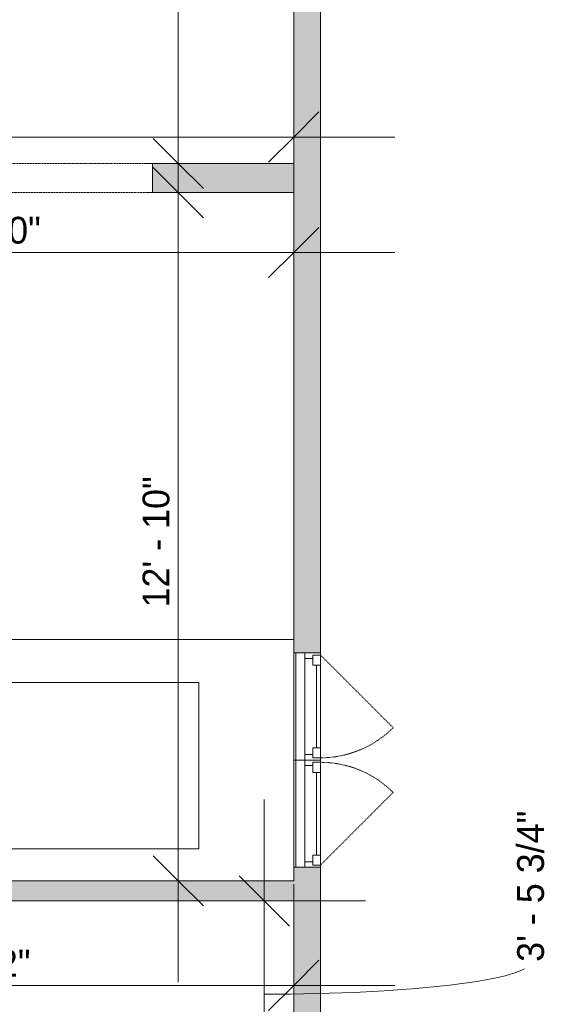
# Model space of a CAD drawing. Header units: inches. Extents: x -481 to 700, y -448 to 1032.
# Tile 11 of 17: x 581 to 700, y 339 to 559. Entities that reach past the tile are written whole.
import ezdxf

# ---------------------------------------------------------------- set-up
doc = ezdxf.new("R2010")
doc.units = ezdxf.units.IN
doc.header["$MEASUREMENT"] = 0
doc.linetypes.add('Dash', pattern=[0.23622, 0.11811, -0.11811])
doc.linetypes.add('Overhead', pattern=[0.15625, 0.09375, -0.0625])
for name, color, linetype, lineweight in [('A-ANNO-DIMS', 211, 'Continuous', 9), ('A-ANNO-DIMS-192', 211, 'Continuous', 9), ('A-DETL-GENF', 92, 'Overhead', 9), ('A-DETL-MEDM', 90, 'Continuous', 9), ('A-DOOR', 31, 'Continuous', 9), ('A-FLOR', 192, 'Continuous', 9), ('A-GLAZ', 151, 'Continuous', 9), ('A-GLAZ-HDLN', 1, 'Dash', 9), ('A-WALL', 90, 'Continuous', 9), ('A-WALL-PATT', 111, 'Continuous', 9)]:
    doc.layers.add(name, color=color, linetype=linetype, lineweight=lineweight)
doc.styles.add('Inter', font='txt', dxfattribs={"height": 6})
doc.dimstyles.new('Linear_-_1_32__Inter__Imperial__SMALL', dxfattribs={"dimscale": 12, "dimtxt": 7.948799, "dimasz": 0.9375, "dimexe": 1.889764, "dimexo": 1.259843, "dimgap": 0, "dimtad": 1, "dimrnd": 0.25, "dimzin": 1, "dimdsep": 46, "dimlunit": 4, "dimtxsty": 'Inter', "dimblk1": 'OBLIQUE', "dimblk2": 'OBLIQUE', "dimsah": 1, "dimcen": 0.09, "dimdle": 1.889764, "dimazin": 0, "dimtfac": 1, "dimtdec": 4, "dimtix": 1, "dimtmove": 0, "dimatfit": 3, "dimfxl": 1, "dimtvp": 1, "dimtfill": 1, "dimfrac": 2, "dimtolj": 1, "dimtzin": 0, "dimarcsym": 2})
doc.dimstyles.new('Linear_-_1_32__Inter__Imperial__SMALL_1', dxfattribs={"dimscale": 12, "dimtxt": 7.948799, "dimasz": 0.9375, "dimexe": 1.889764, "dimexo": 1.259843, "dimgap": 0, "dimtad": 1, "dimrnd": 0.25, "dimzin": 1, "dimdsep": 46, "dimlunit": 4, "dimtxsty": 'Inter', "dimblk1": 'OBLIQUE', "dimblk2": 'OBLIQUE', "dimsah": 1, "dimcen": 0.09, "dimdle": 1.889764, "dimazin": 0, "dimtfac": 1, "dimtdec": 4, "dimtix": 1, "dimtmove": 1, "dimatfit": 3, "dimfxl": 1, "dimtvp": 1, "dimtfill": 1, "dimfrac": 2, "dimtolj": 1, "dimtzin": 0, "dimarcsym": 2})

# ---------------------------------------------------------------- blocks, each defined once
blk = doc.blocks.new('Planitar - Opening - 3_-8_ x 6_-8_-4181302-Main Floor Dimension Plan')
at = {"layer": 'A-DETL-GENF'}
for p, q in [((21.68, 3.25), (-22.32, 3.25)), ((-22.32, -3.25), (21.68, -3.25))]:
    blk.add_line(p, q, dxfattribs=at)
at = {"layer": 'A-DETL-MEDM'}
for p, q in [((-22.32, 3.25), (-22.32, -3.25)), ((21.68, -3.25), (21.68, 3.25))]:
    blk.add_line(p, q, dxfattribs=at)
blk = doc.blocks.new('Planitar-Casement-Single_Left - Default 1-4196902-Main Floor Dimension Plan')
at = {"layer": 'A-GLAZ'}
for p, q in [((-12, 3), (12, 3)), ((-12, 3), (-12, -3)), ((-9.25, 3), (-12, 3)), ((-11.5, 3), (-11.5, 1.25)), ((9.25, 3), (-9.25, 3)), ((-9.25, 3), (-9.25, 1.25)), ((9.25, 3), (12, 3)), ((9.25, 3), (9.25, 1.25)), ((11.5, 3), (11.5, 1.25)), ((12, 3), (12, -3)), ((-11.5, 1.25), (-10.75, 1.25)), ((-9.25, 1.25), (-10.75, 1.25)), ((-10.75, 1.25), (-10.75, -0.5)), ((9.25, 1.25), (10.75, 1.25)), ((10.75, 1.25), (10.75, -0.5)), ((11.5, 1.25), (10.75, 1.25)), ((-10.75, -0.5), (-12, -0.5)), ((-10.75, -0.5), (10.75, -0.5)), ((12, -0.5), (10.75, -0.5)), ((-9.25, -2.5), (-12, -2.5)), ((12, -3), (-12, -3)), ((9.25, -2.5), (-9.25, -2.5)), ((9.25, -2.5), (12, -2.5))]:
    blk.add_line(p, q, dxfattribs=at)
at = {"layer": 'A-GLAZ', "lineweight": 18}
blk.add_line((9.25, 2.125), (-9.25, 2.125), dxfattribs=at)
at = {"layer": 'A-GLAZ-HDLN', "color": 7}
blk.add_line((-4.763, 19.263), (11.5, 3), dxfattribs=at)
blk.add_arc((11.5, 3), 23, 135, 180, dxfattribs=at)
blk = doc.blocks.new('Planitar-Casement-Single_Left - Default 1-4196896-Main Floor Dimension Plan')
at = {"layer": 'A-GLAZ'}
for p, q in [((12, 3), (-12, 3)), ((-12, -3), (-12, 3)), ((-9.25, 2.5), (-12, 2.5)), ((9.25, 2.5), (-9.25, 2.5)), ((9.25, 2.5), (12, 2.5)), ((12, -3), (12, 3)), ((-10.75, 0.5), (-12, 0.5)), ((-10.75, 0.5), (10.75, 0.5)), ((-10.75, -1.25), (-10.75, 0.5)), ((12, 0.5), (10.75, 0.5)), ((10.75, -1.25), (10.75, 0.5)), ((-11.5, -3), (-11.5, -1.25)), ((-11.5, -1.25), (-10.75, -1.25)), ((-9.25, -1.25), (-10.75, -1.25)), ((-9.25, -3), (-9.25, -1.25)), ((9.25, -1.25), (10.75, -1.25)), ((9.25, -3), (9.25, -1.25)), ((11.5, -1.25), (10.75, -1.25)), ((11.5, -3), (11.5, -1.25)), ((-12, -3), (12, -3)), ((-9.25, -3), (-12, -3)), ((9.25, -3), (-9.25, -3)), ((9.25, -3), (12, -3))]:
    blk.add_line(p, q, dxfattribs=at)
at = {"layer": 'A-GLAZ', "lineweight": 18}
blk.add_line((9.25, -2.125), (-9.25, -2.125), dxfattribs=at)
at = {"layer": 'A-GLAZ-HDLN', "color": 7}
blk.add_line((-4.763, -19.263), (11.5, -3), dxfattribs=at)
blk.add_arc((11.5, -3), 23, 180, 225, dxfattribs=at)
blk = doc.blocks.new('DIMBLOCK26-Main Floor Dimension Plan')
at = {"layer": 'A-ANNO-DIMS-192'}
for p, q in [((489.87, 335.1), (489.87, 365.5)), ((642.37, 335.66), (642.37, 365.5)), ((489.87, 342.83), (665.04, 342.83)), ((489.87, 342.83), (489.87, 335.1)), ((642.37, 342.83), (642.37, 335.66))]:
    blk.add_line(p, q, dxfattribs=at)
at = {"layer": 'A-ANNO-DIMS-192', "lineweight": 35}
for p, q in [((489.87, 342.83), (495.49, 348.45)), ((642.37, 342.83), (647.99, 348.45)), ((489.87, 342.83), (484.24, 337.2)), ((642.37, 342.83), (636.74, 337.2))]:
    blk.add_line(p, q, dxfattribs=at)
at = {"layer": 'A-ANNO-DIMS-192', "color": 0, "insert": (545.15, 350.81), "char_height": 6, "width": 50.3159, "attachment_point": 1, "line_spacing_factor": 0.9936, "style": 'Inter', "bg_fill": 3, "box_fill_scale": 1.25, "bg_fill_color": 256, "bg_fill_true_color": 13158600, "bg_fill_transparency": 0}
blk.add_mtext('12\' - 8 1/2"', dxfattribs=at)
blk = doc.blocks.new('_Oblique')
at = {"color": 0, "linetype": 'ByBlock', "lineweight": -2}
blk.add_line((-0.5, -0.5), (0.5, 0.5), dxfattribs=at)
blk = doc.blocks.new('DIMBLOCK30-Main Floor Dimension Plan')
at = {"layer": 'A-ANNO-DIMS-192'}
for p, q in [((500.37, 499.65), (500.37, 529.49)), ((642.37, 499.65), (642.37, 529.49)), ((477.69, 506.82), (665.04, 506.82)), ((500.37, 506.82), (500.37, 499.65)), ((642.37, 506.82), (642.37, 499.65))]:
    blk.add_line(p, q, dxfattribs=at)
at = {"layer": 'A-ANNO-DIMS-192', "lineweight": 35}
for p, q in [((500.37, 506.82), (505.99, 512.44)), ((642.37, 506.82), (647.99, 512.44)), ((500.37, 506.82), (494.74, 501.19)), ((642.37, 506.82), (636.74, 501.19))]:
    blk.add_line(p, q, dxfattribs=at)
at = {"layer": 'A-ANNO-DIMS-192', "color": 0, "insert": (556.36, 514.8), "char_height": 6, "width": 36.0081, "attachment_point": 1, "line_spacing_factor": 0.9936, "style": 'Inter', "bg_fill": 3, "box_fill_scale": 1.25, "bg_fill_color": 256, "bg_fill_true_color": 13158600, "bg_fill_transparency": 0}
blk.add_mtext('11\' - 10"', dxfattribs=at)
blk = doc.blocks.new('DIMBLOCK42-Main Floor Dimension Plan')
at = {"layer": 'A-ANNO-DIMS-192'}
for p, q in [((437.12, 525.48), (437.12, 555.32)), ((642.37, 525.48), (642.37, 555.32)), ((414.44, 532.64), (665.04, 532.64)), ((437.12, 532.64), (437.12, 525.48)), ((642.37, 532.64), (642.37, 525.48))]:
    blk.add_line(p, q, dxfattribs=at)
at = {"layer": 'A-ANNO-DIMS-192', "lineweight": 35}
for p, q in [((437.12, 532.64), (442.74, 538.27)), ((642.37, 532.64), (647.99, 538.27)), ((437.12, 532.64), (431.49, 527.02)), ((642.37, 532.64), (636.74, 527.02))]:
    blk.add_line(p, q, dxfattribs=at)
at = {"layer": 'A-ANNO-DIMS-192', "color": 0, "insert": (519.67, 540.63), "char_height": 6, "width": 48.1697, "attachment_point": 1, "line_spacing_factor": 0.9936, "style": 'Inter', "bg_fill": 3, "box_fill_scale": 1.25, "bg_fill_color": 256, "bg_fill_true_color": 13158600, "bg_fill_transparency": 0}
blk.add_mtext('17\' - 1 1/4"', dxfattribs=at)
blk = doc.blocks.new('DIMBLOCK65-Main Floor Dimension Plan')
at = {"layer": 'A-ANNO-DIMS-192'}
for p, q in [((635.78, 384.4), (635.78, 319.98)), ((628.62, 361.73), (658.46, 361.73)), ((635.78, 361.73), (628.62, 361.73)), ((504.99, 319.98), (658.46, 319.98)), ((635.78, 319.98), (504.99, 319.98))]:
    blk.add_line(p, q, dxfattribs=at)
at = {"layer": 'A-ANNO-DIMS-192', "lineweight": 35}
for p, q in [((635.78, 361.73), (630.16, 367.35)), ((635.78, 361.73), (641.41, 356.1)), ((635.78, 319.98), (630.16, 325.6)), ((635.78, 319.98), (641.41, 314.35))]:
    blk.add_line(p, q, dxfattribs=at)
at = {"layer": 'A-ANNO-DIMS-192'}
blk.add_ellipse((635.78, 348.1), major_axis=(-59.65, 0), ratio=0.121496, start_param=1.570796, end_param=3.141593, dxfattribs=at)
at = {"layer": 'A-ANNO-DIMS-192', "color": 0, "insert": (692.41, 348.1), "char_height": 6, "width": 48.5274, "attachment_point": 1, "rotation": 90, "line_spacing_factor": 0.9936, "style": 'Inter', "bg_fill": 3, "box_fill_scale": 1.25, "bg_fill_color": 256, "bg_fill_true_color": 13158600, "bg_fill_transparency": 0}
blk.add_mtext('3\' - 5 3/4"', dxfattribs=at)
blk = doc.blocks.new('DIMBLOCK68-Main Floor Dimension Plan')
at = {"layer": 'A-ANNO-DIMS-192'}
for p, q in [((616.51, 542.9), (616.51, 343.55)), ((609.34, 520.23), (639.18, 520.23)), ((616.51, 520.23), (609.34, 520.23)), ((609.34, 366.23), (639.18, 366.23)), ((616.51, 366.23), (609.34, 366.23))]:
    blk.add_line(p, q, dxfattribs=at)
at = {"layer": 'A-ANNO-DIMS-192', "lineweight": 35}
for p, q in [((616.51, 520.23), (610.88, 525.85)), ((616.51, 520.23), (622.13, 514.6)), ((616.51, 366.23), (610.88, 371.85)), ((616.51, 366.23), (622.13, 360.6))]:
    blk.add_line(p, q, dxfattribs=at)
at = {"layer": 'A-ANNO-DIMS-192', "color": 0, "insert": (608.52, 427.38), "char_height": 6, "width": 38.035, "attachment_point": 1, "rotation": 90, "line_spacing_factor": 0.9936, "style": 'Inter', "bg_fill": 3, "box_fill_scale": 1.25, "bg_fill_color": 256, "bg_fill_true_color": 13158600, "bg_fill_transparency": 0}
blk.add_mtext('12\' - 10"', dxfattribs=at)
blk = doc.blocks.new('DIMBLOCK69-Main Floor Dimension Plan')
at = {"layer": 'A-ANNO-DIMS-192'}
for p, q in [((616.51, 780.65), (616.51, 504.05)), ((609.34, 757.98), (639.18, 757.98)), ((616.51, 757.98), (609.34, 757.98)), ((609.34, 526.73), (639.18, 526.73)), ((616.51, 526.73), (609.34, 526.73))]:
    blk.add_line(p, q, dxfattribs=at)
at = {"layer": 'A-ANNO-DIMS-192', "lineweight": 35}
for p, q in [((616.51, 757.98), (610.88, 763.6)), ((616.51, 757.98), (622.13, 752.35)), ((616.51, 526.73), (610.88, 532.35)), ((616.51, 526.73), (622.13, 521.1))]:
    blk.add_line(p, q, dxfattribs=at)
at = {"layer": 'A-ANNO-DIMS-192', "color": 0, "insert": (608.52, 621.24), "char_height": 6, "width": 50.6736, "attachment_point": 1, "rotation": 90, "line_spacing_factor": 0.9936, "style": 'Inter', "bg_fill": 3, "box_fill_scale": 1.25, "bg_fill_color": 256, "bg_fill_true_color": 13158600, "bg_fill_transparency": 0}
blk.add_mtext('19\' - 3 1/4"', dxfattribs=at)

msp = doc.modelspace()

# ---------------------------------------------------------------- hatches: boundary and pattern name
at = {"layer": 'A-WALL-PATT'}
h = msp.add_hatch(color=9, dxfattribs=at)
h.paths.add_polyline_path([(648.367, 361.727), (648.367, 369.251), (642.367, 369.251), (642.367, 361.727)], flags=0)
h.paths.add_polyline_path([(648.367, 417.251), (648.367, 642.965), (642.367, 642.965), (642.367, 417.251)], flags=0)
h.paths.add_polyline_path([(642.367, 676.965), (648.367, 676.965), (648.367, 682.042), (642.367, 682.042)], flags=0)
h.paths.add_polyline_path([(648.367, 716.042), (648.367, 719.978), (642.367, 719.978), (642.367, 716.042)], flags=0)
h.paths.add_polyline_path([(648.367, 753.978), (648.367, 757.977), (642.367, 757.977), (642.367, 753.978)], flags=0)
h = msp.add_hatch(color=9, dxfattribs=at)
h.paths.add_polyline_path([(642.367, 520.227), (642.367, 526.727), (610.74, 526.727), (610.74, 520.227)], flags=0)
h.paths.add_polyline_path([(566.74, 520.227), (566.74, 526.727), (435.117, 526.727), (435.117, 520.227), (500.367, 520.227)], flags=0)
msp.add_hatch(color=9, dxfattribs=at).paths.add_polyline_path([(642.367, 361.727), (642.367, 366.227), (435.117, 366.227), (435.117, 361.727), (586.785, 361.727)], flags=0)
h = msp.add_hatch(color=9, dxfattribs=at)
h.paths.add_polyline_path([(642.367, -218.773), (648.367, -218.773), (648.367, -207.278), (642.367, -207.278)], flags=0)
h.paths.add_polyline_path([(646.135, -147.278), (648.367, -147.278), (648.367, -125.773), (642.367, -125.773), (642.367, -147.278)], flags=0)
h.paths.add_polyline_path([(642.367, -107.773), (648.367, -107.773), (648.367, -103.918), (642.367, -103.918)], flags=0)
h.paths.add_polyline_path([(646.135, -13.918), (648.367, -13.918), (648.367, 103.504), (642.367, 103.504), (642.367, -13.918)], flags=0)
h.paths.add_polyline_path([(648.367, 195.504), (648.367, 199.007), (642.367, 199.007), (642.367, 195.504), (646.135, 195.504)], flags=0)
h.paths.add_polyline_path([(646.135, 221.007), (648.367, 221.007), (648.367, 270.266), (642.367, 270.266), (642.367, 221.007)], flags=0)
h.paths.add_polyline_path([(642.367, 292.266), (648.367, 292.266), (648.367, 297.093), (642.367, 297.093)], flags=0)
h.paths.add_polyline_path([(648.367, 319.093), (648.367, 361.727), (642.367, 361.727), (642.367, 319.093)], flags=0)

# ---------------------------------------------------------------- linework, layer by layer
at = {"layer": 'A-FLOR'}
for p, q in [((642.367, 420.227), (534.867, 420.227)), ((556.09, 410.609), (621.09, 410.609)), ((621.09, 410.609), (621.09, 373.359)), ((621.09, 373.359), (556.09, 373.359))]:
    msp.add_line(p, q, dxfattribs=at)
at = {"layer": 'A-WALL'}
for p, q in [((642.367, 642.965), (642.367, 526.727)), ((648.367, 417.251), (648.367, 642.965)), ((642.367, 526.727), (610.74, 526.727)), ((610.74, 520.227), (642.367, 520.227)), ((642.367, 520.227), (642.367, 417.251)), ((642.367, 369.251), (642.367, 366.227)), ((648.367, 319.093), (648.367, 369.251)), ((642.367, 366.227), (491.867, 366.227)), ((435.117, 361.727), (648.367, 361.727)), ((642.367, 361.727), (642.367, 319.093))]:
    msp.add_line(p, q, dxfattribs=at)

# ---------------------------------------------------------------- block references
at = {"layer": 'A-DOOR'}
msp.add_blockref('Planitar - Opening - 3_-8_ x 6_-8_-4181302-Main Floor Dimension Plan', (589.062, 523.477), dxfattribs=at)
at = {"layer": 'A-GLAZ'}
for name, p, rotation in [('Planitar-Casement-Single_Left - Default 1-4196896-Main Floor Dimension Plan', (645.367, 405.251), 89.99999999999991), ('Planitar-Casement-Single_Left - Default 1-4196902-Main Floor Dimension Plan', (645.367, 381.251), 269.9999999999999)]:
    msp.add_blockref(name, p, dxfattribs=dict(at, rotation=rotation))

# ---------------------------------------------------------------- next in the draw order: dimensions: what is measured, and where the dimension line sits
at = {"layer": 'A-ANNO-DIMS'}
for base, p1, p2, override, picture, middle in [((642.367, 506.816), (500.367, 514.771), (642.367, 514.771), {"dimpost": '<>', "dimfxl": 142}, 'DIMBLOCK30-Main Floor Dimension Plan', (571.367, 509.897)), ((642.367, 342.826), (489.867, 319.977), (642.367, 350.781), {"dimpost": '<>', "dimfxl": 155.579891}, 'DIMBLOCK26-Main Floor Dimension Plan', (566.117, 346.418))]:
    dim = msp.add_linear_dim(base=base, p1=p1, p2=p2, dimstyle='Linear_-_1_32__Inter__Imperial__SMALL', override=override, dxfattribs=at)
    dim.commit()
    dim.dimension.update_dxf_attribs({"geometry": picture, "text_midpoint": middle})

# ---------------------------------------------------------------- next in the draw order: dimensions: what is measured, and where the dimension line sits
dim = msp.add_linear_dim(base=(642.367, 532.643), p1=(437.117, 540.598), p2=(642.367, 540.598), dimstyle='Linear_-_1_32__Inter__Imperial__SMALL', override={"dimpost": '<>', "dimfxl": 205.25}, dxfattribs=at)
dim.commit()
dim.dimension.update_dxf_attribs({"geometry": 'DIMBLOCK42-Main Floor Dimension Plan', "text_midpoint": (539.742, 536.235)})
dim = msp.add_linear_dim(base=(635.784, 319.977), p1=(643.739, 361.727), p2=(489.867, 319.977), angle=90, dimstyle='Linear_-_1_32__Inter__Imperial__SMALL_1', override={"dimpost": '<>', "dimfxl": 159.434924}, dxfattribs=at)
dim.commit()
dim.dimension.update_dxf_attribs({"geometry": 'DIMBLOCK65-Main Floor Dimension Plan', "text_midpoint": (696.413, 372.363), "dimtype": 160, "text_rotation": 90})

# ---------------------------------------------------------------- next in the draw order: dimensions: what is measured, and where the dimension line sits
dim = msp.add_linear_dim(base=(616.505, 366.227), p1=(624.46, 520.227), p2=(624.46, 366.227), angle=90, dimstyle='Linear_-_1_32__Inter__Imperial__SMALL', override={"dimpost": '<>', "dimfxl": 154}, dxfattribs=at)
dim.commit()
dim.dimension.update_dxf_attribs({"geometry": 'DIMBLOCK68-Main Floor Dimension Plan', "text_midpoint": (613.425, 443.227)})

# ---------------------------------------------------------------- next in the draw order: dimensions: what is measured, and where the dimension line sits
dim = msp.add_linear_dim(base=(616.505, 526.727), p1=(624.46, 757.977), p2=(624.46, 526.727), angle=90, dimstyle='Linear_-_1_32__Inter__Imperial__SMALL', override={"dimpost": '<>', "dimfxl": 231.25}, dxfattribs=at)
dim.commit()
dim.dimension.update_dxf_attribs({"geometry": 'DIMBLOCK69-Main Floor Dimension Plan', "text_midpoint": (612.913, 642.352)})

doc.saveas('drawing.dxf')
